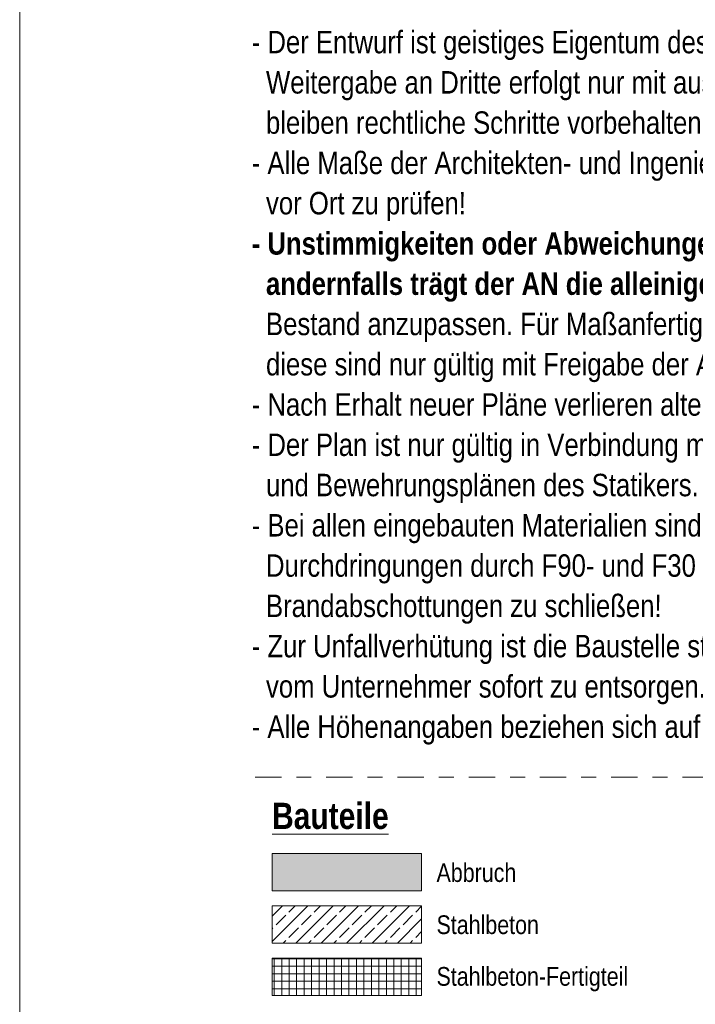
# Model space of a CAD drawing. Header units: metres. Extents: x -79 to 740, y -195 to 69.
# Tile 195 of 200: x 727.11 to 731.63, y -183.72 to -177.14. Entities that reach past the tile are written whole.
import ezdxf

# ---------------------------------------------------------------- set-up
doc = ezdxf.new("R2010")
doc.units = ezdxf.units.M
doc.header["$MEASUREMENT"] = 0
doc.linetypes.add('Strichpunktlinie', pattern=[0.335139, 0.176389, -0.088194, 0, -0.070556])
for name, color, linetype in [('00 Linien_Kreise_Splines', 7, 'Continuous'), ('Neubau_00 Schraffuren', 7, 'Continuous'), ('Neubau_90 Allgemein Beschriftung', 7, 'Continuous')]:
    doc.layers.add(name, color=color, linetype=linetype)
doc.styles.add('ERSTELLTER_STIL_1', font='ARIALN.TTF')
doc.styles.add('ERSTELLTER_STIL_2', font='ARIALN.TTF')
doc.linetypes.add('Abbruch 2', pattern='A,0,[4,995_ARC_220 BES_GR_EG_2607011.Shx,S=0.004365,R=0,X=0,Y=0],-0.6,0', length=0.6)

msp = doc.modelspace()

# ---------------------------------------------------------------- hatches: boundary and pattern name
at = {"layer": 'Neubau_00 Schraffuren', "linetype": 'Continuous', "lineweight": 0, "true_color": 0x3f3f2a}
msp.add_hatch(color=49, dxfattribs=at).paths.add_polyline_path([(728.8022, -182.711), (728.8022, -182.961), (729.8022, -182.961), (729.8022, -182.711)])
at = {"layer": 'Neubau_00 Schraffuren', "linetype": 'Continuous', "lineweight": 13}
h = msp.add_hatch(dxfattribs=at)
h.set_pattern_fill('Beton_Stahlbeton_0002', style=0, pattern_type=2)
h.set_pattern_definition([(45, (711.81649, -194.51643), (-0.0848528, 0.0848528), []), (45, (711.77407, -194.47401), (-0.0848528, 0.0848528), [0.09, -0.03])])
h.paths.add_polyline_path([(728.8022, -183.311), (729.8022, -183.311), (729.8022, -183.061), (728.8022, -183.061)])
h = msp.add_hatch(dxfattribs=at)
h.set_pattern_fill('Beton_Fertigteil_Träger__E8', style=0, pattern_type=2)
h.set_pattern_definition([(0, (711.816493, -194.516433), (0, 0.05), []), (90, (711.816493, -194.516433), (-0.05, 0), [])])
h.paths.add_polyline_path([(728.8022, -183.661), (729.8022, -183.661), (729.8022, -183.411), (728.8022, -183.411)])

# ---------------------------------------------------------------- linework, layer by layer
at = {"layer": '00 Linien_Kreise_Splines', "color": 30, "linetype": 'Continuous', "lineweight": 18, "true_color": 0xff7300}
msp.add_line((727.1144, -194.5164), (727.1144, -174.7289), dxfattribs=at)
at = {"layer": '00 Linien_Kreise_Splines', "color": 7, "linetype": 'Strichpunktlinie', "lineweight": 13}
msp.add_line((737.916, -182.2004), (728.666, -182.2004), dxfattribs=at)
at = {"layer": 'Neubau_00 Schraffuren', "color": 40, "linetype": 'Abbruch 2', "lineweight": 18, "true_color": 0xffd600, "flags": 128}
msp.add_lwpolyline([(728.8022, -182.711), (728.8022, -182.961), (729.8022, -182.961), (729.8022, -182.711)], close=True, dxfattribs=at)
at = {"layer": 'Neubau_00 Schraffuren', "color": 7, "linetype": 'Continuous', "lineweight": 18, "flags": 128}
for points in [[(728.8022, -183.311), (729.8022, -183.311), (729.8022, -183.061), (728.8022, -183.061)], [(728.8022, -183.661), (729.8022, -183.661), (729.8022, -183.411), (728.8022, -183.411)]]:
    msp.add_lwpolyline(points, close=True, dxfattribs=at)

# ---------------------------------------------------------------- texts
at = {"layer": 'Neubau_90 Allgemein Beschriftung', "color": 7, "linetype": 'Continuous', "lineweight": 13, "insert": (728.666, -177.2103), "char_height": 0.15, "attachment_point": 1, "line_spacing_factor": 1.076998, "style": 'ERSTELLTER_STIL_2'}
msp.add_mtext('\\A1;{\\pql;\\fArial Narrow|b0|i0|c0|p0;\\W1.000000;- Der Entwurf ist geistiges Eigentum des Planers und urheberechtlich geschützt. Vervielfältigungen und  \\P\\pql;\\fArial Narrow|b0|i0|c0|p0;\\W1.000000;  Weitergabe an Dritte erfolgt nur mit ausdrücklicher Genehmigung des Planverfassers. Bei Missbrauch  \\P\\pql;\\fArial Narrow|b0|i0|c0|p0;\\W1.000000;  bleiben rechtliche Schritte vorbehalten!\\P\\pqj;\\fArial Narrow|b0|i0|c0|p0;\\W1.000000;- Alle Maße der Architekten- und Ingenieurpläne sind vom Unternehmer eigenveranwortlich vor Baubeginn \\fArial Narrow|b0|i0|c0|p0;\\W1.000000;  \\P\\pqj;\\fArial Narrow|b0|i0|c0|p0;\\W1.000000;  \\fArial Narrow|b0|i0|c0|p0;\\W1.000000;vor Ort zu prüfen! \\P\\pql;\\fArial Narrow|b1|i0|c0|p0;\\W1.000000;- Unstimmigkeiten oder Abweichungen sind sofort und \\fArial Narrow|b1|i0|c0|p0;\\L\\W1.000000;\\Lvor\\fArial Narrow|b1|i0|c0|p0;\\l\\W1.000000;\\l Ausführung der Bauleitung mitzuteilen, \\fArial Narrow|b1|i0|c0|p0;\\W1.000000;  \\P\\pql;\\fArial Narrow|b1|i0|c0|p0;\\W1.000000;  \\fArial Narrow|b1|i0|c0|p0;\\W1.000000;andernfalls\\fArial Narrow|b1|i0|c0|p0;\\W1.000000; \\fArial Narrow|b1|i0|c0|p0;\\W1.000000;trägt der AN die alleinige Verantwortung.\\fArial Narrow|b0|i0|c0|p0;\\W1.000000;  Alle Maße und Ausführungsdetails sind dem \\fArial Narrow|b0|i0|c0|p0;\\W1.000000; \\P\\pql;\\fArial Narrow|b0|i0|c0|p0;\\W1.000000;  \\fArial Narrow|b0|i0|c0|p0;\\W1.000000;Bestand anzupassen. Für Maßanfertigungen sind vom Unternehmer Werkzeichnungen vorzulegen, \\P\\pql;\\fArial Narrow|b0|i0|c0|p0;\\W1.000000;  \\fArial Narrow|b0|i0|c0|p0;\\W1.000000;diese sind nur gültig mit Freigabe der Architekten.\\P\\pql;\\fArial Narrow|b0|i0|c0|p0;\\W1.000000;- Nach Erhalt neuer Pläne verlieren alte Pläne ihre Gültigkeit !   \\P\\pql;\\fArial Narrow|b0|i0|c0|p0;\\W1.000000;- Der Plan ist nur gültig in Verbindung mit den Plänen der Fachingenieure und der Statik sowie der Schal- \\fArial Narrow|b0|i0|c0|p0;\\W1.000000; \\P\\pql;\\fArial Narrow|b0|i0|c0|p0;\\W1.000000;  \\fArial Narrow|b0|i0|c0|p0;\\W1.000000;und\\fArial Narrow|b0|i0|c0|p0;\\W1.000000; \\fArial Narrow|b0|i0|c0|p0;\\W1.000000;Bewehrungsplänen des Statikers.\\P\\pql;\\fArial Narrow|b0|i0|c0|p0;\\W1.000000;- Bei allen eingebauten Materialien sind die einschlägigen Herstellervorschriften zu beachten. Alle \\P\\pql;\\fArial Narrow|b0|i0|c0|p0;\\W1.000000;  \\fArial Narrow|b0|i0|c0|p0;\\W1.000000;Durchdringungen durch\\fArial Narrow|b0|i0|c0|p0;\\W1.000000; \\fArial Narrow|b0|i0|c0|p0;\\W1.000000;F90- und F30 Bauteile sind mit bauaufsichtlich zugelassenenen \\P\\pql;\\fArial Narrow|b0|i0|c0|p0;\\W1.000000;  \\fArial Narrow|b0|i0|c0|p0;\\W1.000000;Brandabschottungen zu schließen!\\P\\pql;\\fArial Narrow|b0|i0|c0|p0;\\W1.000000;- Zur Unfallverhütung ist die Baustelle stets in einem sauberen Zustand zu halten. Anfallender Müll ist \\P\\pql;\\fArial Narrow|b0|i0|c0|p0;\\W1.000000;  \\fArial Narrow|b0|i0|c0|p0;\\W1.000000;vom Unternehmer\\fArial Narrow|b0|i0|c0|p0;\\W1.000000; \\fArial Narrow|b0|i0|c0|p0;\\W1.000000;sofort zu entsorgen.\\P\\pqj;\\fArial Narrow|b0|i0|c0|p0;\\W1.000000;- Alle Höhenangaben beziehen sich auf OK FFB / Angaben der Innentürhöhen ab OKFF.}', dxfattribs=at)
at = {"layer": 'Neubau_90 Allgemein Beschriftung', "color": 7, "linetype": 'Continuous', "lineweight": 13}
for s, insert, char_height, attachment_point, style in [('\\A1;{\\pql;\\fArial Narrow|b1|i0|c0|p0;\\L\\W1.000000;\\LB\\fArial Narrow|b1|i0|c0|p0;\\W1.000000;auteile}', (728.8022, -182.3728), 0.175, 1, 'ERSTELLTER_STIL_1'), ('\\A1;{\\pql;\\fArial Narrow|b0|i0|c0|p0;\\W1.000000;Ab\\fArial Narrow|b0|i0|c0|p0;\\W1.000000;bruch}', (729.9022, -182.904), 0.125, 7, 'ERSTELLTER_STIL_2'), ('\\A1;{\\pql;\\fArial Narrow|b0|i0|c0|p0;\\W1.000000;Stahlbeton}', (729.9022, -183.2524), 0.125, 7, 'ERSTELLTER_STIL_2'), ('\\A1;{\\pql;\\fArial Narrow|b0|i0|c0|p0;\\W1.000000;Stahlbeton\\fArial Narrow|b0|i0|c0|p0;\\W1.000000;-\\fArial Narrow|b0|i0|c0|p0;\\W1.000000;Fertigteil}', (729.9022, -183.634), 0.125, 7, 'ERSTELLTER_STIL_2')]:
    msp.add_mtext(s, dxfattribs=dict(at, insert=insert, char_height=char_height, attachment_point=attachment_point, style=style))

doc.saveas('drawing.dxf')
